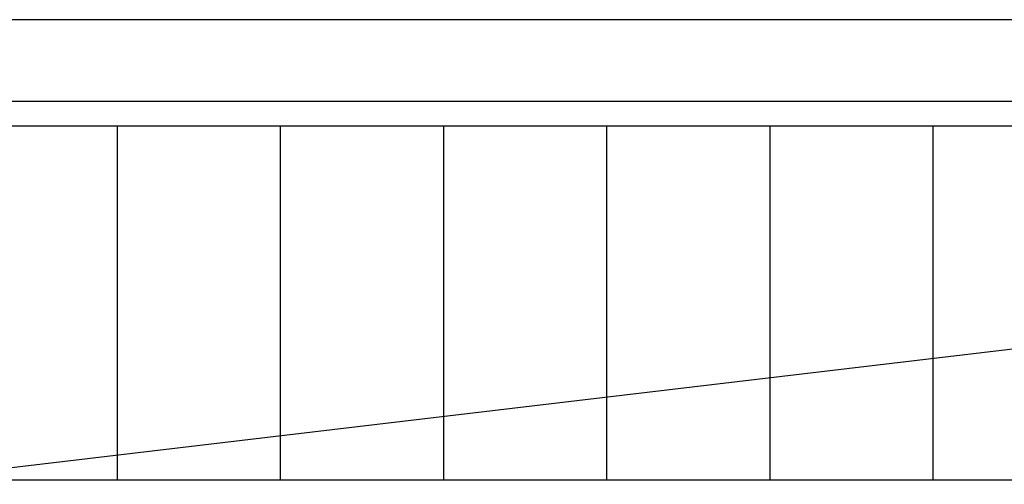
# Model space of a CAD drawing. Header units: millimetres. Extents: x 301 to 1479, y 491 to 1341.
# Tile 2 of 256: x 340 to 400, y 499 to 527. Entities that reach past the tile are written whole.
import ezdxf

# ---------------------------------------------------------------- set-up
doc = ezdxf.new("R2010")
doc.units = ezdxf.units.MM
doc.header["$LTSCALE"] = 1.5
doc.header["$MEASUREMENT"] = 0
for name, color, linetype in [('BORDER', 5, 'Continuous'), ('boundary', 3, 'Continuous'), ('ROAD', 8, 'Continuous')]:
    doc.layers.add(name, color=color, linetype=linetype)
doc.styles.add('RS25', font='romans.shx', dxfattribs={"width": 0.75, "height": 1})
doc.dimstyles.new('BAM500', dxfattribs={"dimscale": 0.5, "dimtxt": 1, "dimasz": 1, "dimexe": 1, "dimexo": 1, "dimgap": 1, "dimtad": 1, "dimdec": 3, "dimzin": 0, "dimdsep": 46, "dimtxsty": 'RS25', "dimblk1": 'DOT', "dimblk2": 'DOT', "dimsah": 1, "dimcen": 3, "dimdle": 1.25, "dimse1": 1, "dimse2": 1, "dimclrd": 6, "dimclre": 6, "dimclrt": 7, "dimaunit": 1, "dimadec": 0, "dimazin": 0, "dimtfac": 0.75, "dimtdec": 3, "dimtmove": 0, "dimatfit": 3, "dimldrblk": 'DOT', "dimfxl": 1, "dimtvp": 1.5, "dimtolj": 1, "dimtzin": 0, "dimarcsym": 0})

# ---------------------------------------------------------------- blocks, each defined once
blk = doc.blocks.new('_DOT')
at = {"color": 0, "linetype": 'ByBlock'}
blk.add_line((-0.5, 0), (-1, 0), dxfattribs=at)
at = {"color": 0, "linetype": 'ByBlock', "const_width": 0.5}
blk.add_lwpolyline([(-0.25, 0, 1), (0.25, 0, 1)], format="xyb", close=True, dxfattribs=at)
blk = doc.blocks.new('*D7')
at = {"layer": 'BORDER', "color": 6, "lineweight": -2, "transparency": 16777216}
blk.add_line((333.01, 499.128), (492.912, 518.063), dxfattribs=at)
at = {"layer": 'DEFPOINTS', "color": 0, "transparency": 16777216}
for p in [(493.409, 518.122), (493.409, 518.122), (332.514, 499.069)]:
    blk.add_point(p, dxfattribs=at)
at = {"layer": 'BORDER', "color": 6, "lineweight": -2, "transparency": 16777216, "xscale": 0.5, "yscale": 0.5, "zscale": 0.5}
for p, rotation in [((493.409, 518.122), 6.753374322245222), ((332.514, 499.069), 186.7533743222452)]:
    blk.add_blockref('_DOT', p, dxfattribs=dict(at, rotation=rotation))
at = {"layer": 'BORDER', "color": 7, "transparency": 16777216, "insert": (412.844, 509.588), "char_height": 1, "attachment_point": 5, "rotation": 6.75337, "style": 'RS25'}
blk.add_mtext('\\A1;Built', dxfattribs=at)

msp = doc.modelspace()

# ---------------------------------------------------------------- linework, layer by layer
at = {"layer": 'boundary'}
for p, q in [((345.514, 520.769), (345.514, 499.069)), ((355.514, 520.769), (355.514, 499.069)), ((365.514, 520.769), (365.514, 499.069)), ((375.514, 520.769), (375.514, 499.069)), ((385.514, 520.769), (385.514, 499.069)), ((395.514, 520.769), (395.514, 499.069)), ((493.1485, 499.069), (332.5136, 499.069))]:
    msp.add_line(p, q, dxfattribs=at)
at = {"layer": 'ROAD'}
for p, q in [((489.9814, 527.269), (335.365, 527.269)), ((490.063, 522.269), (335.414, 522.269)), ((335.414, 520.769), (490.4295, 520.769))]:
    msp.add_line(p, q, dxfattribs=at)

# ---------------------------------------------------------------- dimensions: what is measured, and where the dimension line sits
at = {"layer": 'BORDER'}
dim = msp.add_aligned_dim(p1=(332.5136, 499.069), p2=(493.4086, 518.1218), distance=0, text='Built', dimstyle='BAM500', dxfattribs=at)
dim.commit()
dim.dimension.update_dxf_attribs({"geometry": '*D7', "text_midpoint": (412.8435, 509.5885)})

doc.saveas('drawing.dxf')
